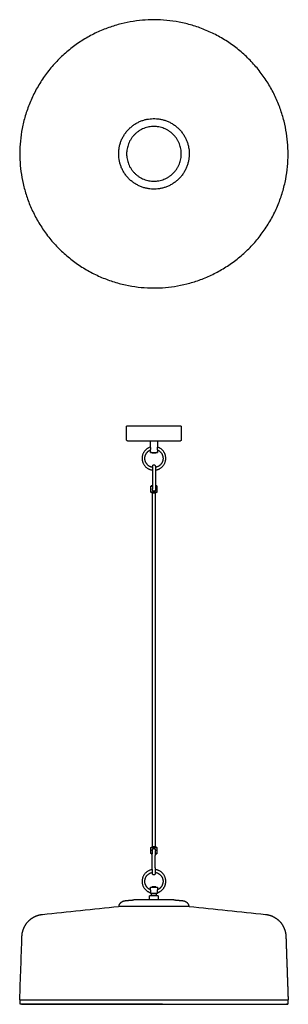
# Model space of a CAD drawing. Header units: millimetres. Extents: x -295 to 295, y -1868 to 295.
import ezdxf

# ---------------------------------------------------------------- set-up
doc = ezdxf.new("R2010")
doc.units = ezdxf.units.MM
doc.layers.add('Default', color=7, linetype='Continuous', true_color=0x000000)

msp = doc.modelspace()

# ---------------------------------------------------------------- linework, layer by layer
at = {"layer": 'Default', "color": 18, "lineweight": -3, "true_color": 0x000000}
for points, weights, degree, knots in [([(-18.9, 294), (-313, 275.1), (-294, -18.9), (-275.1, -313), (18.9, -294)], [1, 0.707106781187, 1, 0.707106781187, 1], 2, [0, 0, 0, 462.836382, 462.836382, 925.672764, 925.672764, 925.672764]), ([(18.9, -294), (313, -275.1), (294, 18.9), (275.1, 313), (-18.9, 294)], [1, 0.707106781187, 1, 0.707106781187, 1], 2, [0, 0, 0, 462.836382, 462.836382, 925.672764, 925.672764, 925.672764]), ([(5, -77.3), (-72.4, -82.3), (-77.3, -5), (-82.3, 72.4), (-5, 77.3)], [1, 0.707106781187, 1, 0.707106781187, 1], 2, [-243.473431, -243.473431, -243.473431, -121.736715, -121.736715, 0, 0, 0]), ([(-5, 77.3), (72.4, 82.3), (77.3, 5), (82.3, -72.4), (5, -77.3)], [1, 0.707106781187, 1, 0.707106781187, 1], 2, [0, 0, 0, 121.736715, 121.736715, 243.473431, 243.473431, 243.473431]), ([(-60, 0), (-60, 60), (0, 60), (60, 60), (60, 0), (60, -60), (0, -60), (-60, -60), (-60, 0)], [1, 0.707106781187, 1, 0.707106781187, 1, 0.707106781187, 1, 0.707106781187, 1], 2, [0, 0, 0, 94.24778, 94.24778, 188.495559, 188.495559, 282.743339, 282.743339, 376.991118, 376.991118, 376.991118]), ([(60, -598.4), (60, -598.4), (0, -598.4), (-60, -598.4), (-60, -598.4)], [1, 0.707106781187, 1, 0.707106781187, 1], 2, [188.495559, 188.495559, 188.495559, 282.743339, 282.743339, 376.991118, 376.991118, 376.991118]), ([(-58, -630.4), (-58, -630.4), (0, -630.4), (58, -630.4), (58, -630.4)], [1, 0.707106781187, 1, 0.707106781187, 1], 2, [0, 0, 0, 91.106187, 91.106187, 182.212374, 182.212374, 182.212374]), ([(6.5, -743.4), (6.5, -743.4), (0, -743.4), (-6.5, -743.4), (-6.5, -743.4)], [1, 0.707106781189, 1, 0.707106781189, 1], 2, [-6.283185, -6.283185, -6.283185, -4.712389, -4.712389, -3.141593, -3.141593, -3.141593]), ([(-4.5, -744.6), (-4.5, -744.6), (0, -744.6), (4.5, -744.6), (4.5, -744.6)], [1, 0.707106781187, 1, 0.707106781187, 1], 2, [3.141593, 3.141593, 3.141593, 4.712389, 4.712389, 6.283185, 6.283185, 6.283185]), ([(-6.5, -1523.8), (-6.5, -1523.8), (0, -1523.8), (6.5, -1523.8), (6.5, -1523.8)], [1, 0.707106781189, 1, 0.707106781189, 1], 2, [-6.283185, -6.283185, -6.283185, -4.712389, -4.712389, -3.141593, -3.141593, -3.141593]), ([(4.5, -1522.6), (4.5, -1522.6), (0, -1522.6), (-4.5, -1522.6), (-4.5, -1522.6)], [1, 0.707106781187, 1, 0.707106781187, 1], 2, [3.141593, 3.141593, 3.141593, 4.712389, 4.712389, 6.283185, 6.283185, 6.283185]), ([(-7.5, -1611.2), (-7.5, -1611.2), (0, -1611.2), (7.5, -1611.2), (7.5, -1611.2)], [1, 0.707106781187, 1, 0.707106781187, 1], 2, [-6.283185, -6.283185, -6.283185, -4.712389, -4.712389, -3.141593, -3.141593, -3.141593]), ([(4.2, -1610.5), (4.2, -1610.5), (0, -1610.5), (-4.2, -1610.5), (-4.2, -1610.5)], [1, 0.707106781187, 1, 0.707106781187, 1], 2, [3.141593, 3.141593, 3.141593, 4.712389, 4.712389, 6.283185, 6.283185, 6.283185]), ([(-75.8, -1649.5), (-74.7, -1646.9), (-72.7, -1644.9), (-68.8, -1641), (-63.4, -1640.6)], [0.884529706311, 0.853553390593, 0.853553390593, 0.853553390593, 0.966627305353], 2, [6.711347, 6.711347, 6.711347, 12.426407, 12.426407, 23.345514, 23.345514, 23.345514]), ([(9.5, -1630.2), (9.5, -1630.2), (0, -1630.2), (-9.5, -1630.2), (-9.5, -1630.2)], [1, 0.707106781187, 1, 0.707106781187, 1], 2, [2.900281, 2.900281, 2.900281, 4.471077, 4.471077, 6.041874, 6.041874, 6.041874]), ([(9, -1629.7), (9, -1629.7), (0, -1629.7), (-9, -1629.7), (-9, -1629.7)], [1, 0.707106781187, 1, 0.707106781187, 1], 2, [2.900281, 2.900281, 2.900281, 4.471077, 4.471077, 6.041874, 6.041874, 6.041874]), ([(7.5, -1624.7), (7.5, -1624.7), (7.3, -1624.7), (5.5, -1624.7), (-1.8, -1624.7), (-7.5, -1624.7), (-7.5, -1624.7)], [0.919975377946, 0.952180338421, 1, 0.707106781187, 1, 0.754926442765, 0.919975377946], 2, [9.857534, 9.857534, 9.857534, 11.780972, 11.780972, 23.561945, 23.561945, 33.419479, 33.419479, 33.419479]), ([(-6.1, -1629.7), (-5.9, -1629.5), (-5.8, -1629.3), (-5.6, -1629.1), (-5.4, -1628.9), (-5.2, -1628.8), (-5, -1628.6)], [0.787218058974, 0.785904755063, 0.785248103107, 0.785248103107, 0.785248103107, 0.785904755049, 0.787218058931], 3, [17.710556, 17.710556, 17.710556, 17.710556, 18.496334, 18.496334, 18.496334, 19.282111, 19.282111, 19.282111, 19.282111]), ([(-5, -1628.6), (-5, -1628.6), (-1.2, -1628.6), (3.7, -1628.6), (4.9, -1628.6), (5, -1628.6), (5, -1628.6)], [0.919975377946, 0.754926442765, 1, 0.707106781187, 1, 0.952180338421, 0.919975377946], 2, [9.136274, 9.136274, 9.136274, 15.707963, 15.707963, 23.561945, 23.561945, 24.844237, 24.844237, 24.844237]), ([(5, -1628.6), (5.2, -1628.8), (5.4, -1628.9), (5.6, -1629.1), (5.8, -1629.3), (5.9, -1629.5), (6.1, -1629.7)], [0.787218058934, 0.785904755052, 0.78524810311, 0.78524810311, 0.78524810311, 0.785904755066, 0.787218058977], 3, [5.220988, 5.220988, 5.220988, 5.220988, 6.006765, 6.006765, 6.006765, 6.792542, 6.792542, 6.792542, 6.792542]), ([(63.4, -1640.6), (68.8, -1641), (72.7, -1644.9), (74.7, -1646.9), (75.8, -1649.5)], [0.966627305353, 0.853553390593, 0.853553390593, 0.853553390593, 0.884529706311], 2, [1.5073, 1.5073, 1.5073, 12.426407, 12.426407, 18.141467, 18.141467, 18.141467]), ([(5, -1653.1), (-28.5, -1653.1), (-53, -1653.1), (-77.5, -1653.1), (-77.5, -1653.1)], [1, 0.91761403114, 1, 0.91761403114, 1], 2, [-243.473431, -243.473431, -243.473431, -180.115489, -180.115489, -116.757548, -116.757548, -116.757548]), ([(-289.8, -1718.7), (-289.3, -1706.2), (-284.5, -1694.4), (-275.2, -1685.1), (-270.3, -1680.3), (-264.6, -1676.5), (-255.2, -1672.8), (-252.1, -1671.9), (-247.9, -1671.1), (-246.9, -1670.9), (-245.6, -1670.8), (-245.3, -1670.7), (-245, -1670.7)], [0.961253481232, 0.875174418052, 0.832134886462, 0.832134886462, 0.832134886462, 0.832134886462, 0.832134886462, 0.832134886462, 0.832134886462, 0.832134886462, 0.832134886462, 0.832134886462, 0.832134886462], 3, [1.974717, 1.974717, 1.974717, 1.974717, 40.287199, 40.287199, 40.287199, 61.027913, 61.027913, 70.845199, 70.845199, 73.995121, 73.995121, 74.800308, 74.800308, 74.800308, 74.800308]), ([(245, -1670.7), (245.3, -1670.7), (245.6, -1670.8), (246.9, -1670.9), (247.9, -1671.1), (252.1, -1671.9), (255.2, -1672.8), (264.6, -1676.5), (270.3, -1680.3), (275.2, -1685.1), (284.5, -1694.4), (289.3, -1706.2), (289.8, -1718.7)], [1, 1, 1, 1, 1, 1, 1, 1, 1, 1, 1, 1.05172182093, 1.1551654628], 3, [5.07931, 5.07931, 5.07931, 5.07931, 5.880671, 5.880671, 9.015624, 9.015624, 18.786258, 18.786258, 39.428411, 39.428411, 39.428411, 77.740893, 77.740893, 77.740893, 77.740893]), ([(-294.7, -1858.1), (-294.7, -1858.1), (-201.6, -1858.1), (-108.4, -1858.1), (18.9, -1858.1)], [1, 0.91761403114, 1, 0.91761403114, 1], 2, [443.90586, 443.90586, 443.90586, 684.789312, 684.789312, 925.672764, 925.672764, 925.672764]), ([(18.9, -1868.1), (-108.2, -1868.1), (-201.1, -1868.1), (-294, -1868.1), (-294, -1868.1)], [1, 0.91761403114, 1, 0.91761403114, 1], 2, [0, 0, 0, 240.351416, 240.351416, 480.702831, 480.702831, 480.702831]), ([(-291, -1868.2), (-291, -1868.2), (-199.1, -1868.2), (-107.1, -1868.2), (18.7, -1868.2)], [1, 0.91761403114, 1, 0.91761403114, 1], 2, [-475.801684, -475.801684, -475.801684, -237.900842, -237.900842, 0, 0, 0])]:
    msp.add_rational_spline(points, weights, degree=degree, knots=knots, dxfattribs=at)
for points, degree in [([(-60, -628.4), (-60, -613.4), (-60, -598.4)], 2), ([(60, -598.4), (60, -613.4), (60, -628.4)], 2), ([(-7.5, -644), (-7.5, -637.2), (-7.5, -630.4)], 2), ([(7.5, -630.4), (7.5, -637.2), (7.5, -644)], 2), ([(-7.5, -655.9), (-7.5, -653.2), (-7.5, -650.4)], 2), ([(7.5, -650.4), (7.5, -653.2), (7.5, -655.9)], 2), ([(-6.5, -730.1), (-6.2, -729.8), (-6, -729.6)], 2), ([(-6.5, -743.4), (-6.5, -736.8), (-6.5, -730.1)], 2), ([(6, -729.6), (6.2, -729.8), (6.5, -730.1)], 2), ([(6.5, -730.1), (6.5, -736.8), (6.5, -743.4)], 2), ([(-4.5, -744.6), (-5.5, -744), (-6.5, -743.4)], 2), ([(-3, -1522.6), (-3, -1133.6), (-3, -744.6)], 2), ([(3, -744.6), (3, -1133.6), (3, -1522.6)], 2), ([(3.2, -737.7), (3.2, -737.7), (3.2, -737.7), (3.2, -737.7)], 3), ([(6.5, -743.4), (5.5, -744), (4.5, -744.6)], 2), ([(-6.5, -1523.8), (-5.5, -1523.2), (-4.5, -1522.6)], 2), ([(-6.5, -1537.1), (-6.5, -1530.4), (-6.5, -1523.8)], 2), ([(-3.2, -1529.5), (-3.2, -1529.5), (-3.2, -1529.5), (-3.2, -1529.5)], 3), ([(-3.2, -1529.6), (-3.2, -1529.6), (-3.2, -1529.6), (-3.2, -1529.6)], 3), ([(4.5, -1522.6), (5.5, -1523.2), (6.5, -1523.8)], 2), ([(6.5, -1523.8), (6.5, -1530.4), (6.5, -1537.1)], 2), ([(-6, -1537.6), (-6.2, -1537.3), (-6.5, -1537.1)], 2), ([(6.5, -1537.1), (6.2, -1537.3), (6, -1537.6)], 2), ([(-7.5, -1611.2), (-5.9, -1610.9), (-4.2, -1610.5)], 2), ([(-7.5, -1616.7), (-7.5, -1614), (-7.5, -1611.2)], 2), ([(4.2, -1610.5), (5.9, -1610.9), (7.5, -1611.2)], 2), ([(7.5, -1611.2), (7.5, -1614), (7.5, -1616.7)], 2), ([(-63.4, -1640.6), (-53.7, -1639.7), (-44, -1638.9)], 2), ([(-9.5, -1630.2), (-9.3, -1630), (-9, -1629.7)], 2), ([(-9.5, -1638.9), (-9.5, -1634.5), (-9.5, -1630.2)], 2), ([(-7.5, -1624.7), (-7.5, -1623.9), (-7.5, -1623.1)], 2), ([(-5, -1628.6), (-5, -1626.6), (-5, -1624.7)], 2), ([(5, -1624.7), (5, -1626.6), (5, -1628.6)], 2), ([(7.5, -1623.1), (7.5, -1623.9), (7.5, -1624.7)], 2), ([(9, -1629.7), (9.2, -1630), (9.5, -1630.2)], 2), ([(9.5, -1630.2), (9.5, -1634.5), (9.5, -1638.9)], 2), ([(44, -1638.9), (53.7, -1639.7), (63.4, -1640.6)], 2), ([(-245, -1670.7), (-189.2, -1664.8), (-133.3, -1659), (-77.5, -1653.1)], 3), ([(-76.5, -1653.1), (-76.5, -1652.9), (-76.5, -1652.7)], 2), ([(76.5, -1652.7), (76.5, -1652.9), (76.5, -1653.1)], 2), ([(77.5, -1653.1), (133.3, -1659), (189.2, -1664.8), (245, -1670.7)], 3), ([(-294.7, -1858.1), (-293, -1811.6), (-291.4, -1765.2), (-289.8, -1718.7)], 3), ([(289.8, -1718.7), (292.2, -1788.4), (294.7, -1858.1)], 2), ([(-294, -1868.1), (-294, -1863.1), (-294, -1858.1)], 2), ([(294, -1858.1), (294, -1863.1), (294, -1868.1)], 2), ([(-291, -1868.2), (-292, -1868.2), (-293, -1868.2), (-294, -1868.1)], 3), ([(-291, -1868.2), (-291, -1868.2), (-291, -1868.1)], 2), ([(-18.7, -1868.1), (-18.7, -1868.2), (-18.7, -1868.2)], 2), ([(18.7, -1868.2), (18.7, -1868.2), (18.7, -1868.1)], 2), ([(294, -1868.1), (293, -1868.2), (292, -1868.2), (291, -1868.2)], 3)]:
    msp.add_open_spline(points, degree=degree, dxfattribs=at)
for points, weights in [([(-58, -630.4), (-60, -630.4), (-60, -628.4)], [1, 0.707106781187, 1]), ([(-7.5, -644), (-26, -649.6), (-26, -668.9)], [1, 0.802639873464, 1]), ([(26, -668.9), (26, -649.6), (7.5, -644)], [1, 0.802639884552, 1]), ([(60, -628.4), (60, -630.4), (58, -630.4)], [1, 0.707106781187, 1]), ([(-26, -668.9), (-26, -692.6), (-2.4, -694.8)], [1, 0.72612033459, 0.964441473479]), ([(-20, -668.9), (-20, -655.4), (-7.5, -650.4)], [1, 0.829156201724, 1]), ([(-2.7, -688.7), (-20, -686.4), (-20, -668.9)], [0.950969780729, 0.734111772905, 1]), ([(-7.5, -655.9), (-7.5, -655.9), (0, -655.9)], [1, 0.707106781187, 1]), ([(-4.2, -656.6), (-5.9, -656.4), (-7.5, -655.9)], [0.946256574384, 0.92842847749, 0.914028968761]), ([(-4.2, -656.6), (-4.2, -656.6), (0, -656.6)], [1, 0.707106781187, 1]), ([(0, -655.9), (7.5, -655.9), (7.5, -655.9)], [1, 0.707106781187, 1]), ([(0, -656.6), (4.2, -656.6), (4.2, -656.6)], [1, 0.707106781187, 1]), ([(20, -668.9), (20, -685.8), (3.3, -688.6)], [1, 0.740737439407, 0.940461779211]), ([(3.6, -694.7), (26, -691.6), (26, -668.9)], [0.949702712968, 0.734891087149, 1]), ([(7.5, -655.9), (5.9, -656.4), (4.2, -656.6)], [0.914028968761, 0.92842847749, 0.946256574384]), ([(7.5, -650.4), (20, -655.4), (20, -668.9)], [1, 0.829156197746, 1]), ([(-6.5, -730.1), (-6.5, -730.1), (-2.4, -730.1)], [1, 0.782006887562, 0.888507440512]), ([(-2.4, -729.6), (-6, -729.6), (-6, -729.6)], [0.883085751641, 0.787789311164, 1]), ([(6, -729.6), (6, -729.6), (3.6, -729.6)], [1, 0.827277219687, 0.858267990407]), ([(3.6, -730.1), (6.5, -730.1), (6.5, -730.1)], [0.862739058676, 0.816876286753, 1]), ([(-3.6, -1537.1), (-6.5, -1537.1), (-6.5, -1537.1)], [0.862743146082, 0.816868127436, 1]), ([(-6, -1537.6), (-6, -1537.6), (-3.6, -1537.6)], [1, 0.827263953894, 0.858272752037]), ([(6.5, -1537.1), (6.5, -1537.1), (2.4, -1537.1)], [1, 0.782018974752, 0.888495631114]), ([(2.4, -1537.6), (6, -1537.6), (6, -1537.6)], [0.883074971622, 0.787801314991, 1]), ([(-3.6, -1572.4), (-26, -1575.6), (-26, -1598.2)], [0.94968369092, 0.734902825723, 1]), ([(-20, -1598.2), (-20, -1581.3), (-3.3, -1578.5)], [1, 0.740771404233, 0.940409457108]), ([(26, -1598.2), (26, -1574.5), (2.4, -1572.3)], [1, 0.726106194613, 0.964466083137]), ([(2.7, -1578.4), (20, -1580.7), (20, -1598.2)], [0.951037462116, 0.73407028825, 1]), ([(-26, -1598.2), (-26, -1617.5), (-7.5, -1623.1)], [1, 0.802639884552, 1]), ([(-7.5, -1616.7), (-20, -1611.7), (-20, -1598.2)], [1, 0.829156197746, 1]), ([(7.5, -1623.1), (26, -1617.5), (26, -1598.2)], [1, 0.802639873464, 1]), ([(20, -1598.2), (20, -1611.7), (7.5, -1616.7)], [1, 0.829156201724, 1]), ([(0, -1638.9), (-44, -1638.9), (-44, -1638.9)], [1, 0.707106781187, 1]), ([(-44, -1638.9), (-44, -1638.9), (-44, -1638.9)], [0.966627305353, 0.982236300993, 1]), ([(44, -1638.9), (44, -1638.9), (0, -1638.9)], [1, 0.707106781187, 1]), ([(44, -1638.9), (44, -1638.9), (44, -1638.9)], [1, 0.982236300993, 0.966627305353]), ([(-76.5, -1652.7), (-76.5, -1651.1), (-75.8, -1649.5)], [1, 0.920906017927, 0.884529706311]), ([(77.5, -1653.1), (77.5, -1653.1), (5, -1653.1)], [1, 0.729452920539, 1]), ([(75.8, -1649.5), (76.5, -1651.1), (76.5, -1652.7)], [0.884529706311, 0.920906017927, 1]), ([(18.9, -1858.1), (294.7, -1858.1), (294.7, -1858.1)], [1, 0.729452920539, 1]), ([(18.7, -1868.2), (291, -1868.2), (291, -1868.2)], [1, 0.729452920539, 1]), ([(18.9, -1868.1), (294, -1868.1), (294, -1868.1)], [1, 0.729452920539, 1])]:
    msp.add_rational_spline(points, weights, degree=2, dxfattribs=at)
for points, knots in [([(-7.5, -650.4), (-7.5, -650.4), (-7.5, -650.3), (-7.4, -649.9), (-7.3, -649.7), (-7.2, -649.4), (-7.1, -649.1), (-7, -648.7), (-6.9, -647.9), (-6.9, -647.5), (-6.9, -647), (-6.9, -646.8), (-6.9, -646.6), (-6.9, -646.2), (-6.9, -646), (-7, -645.5), (-7.1, -645.1), (-7.2, -644.9), (-7.3, -644.6), (-7.4, -644.4), (-7.4, -644.2), (-7.5, -644.1), (-7.5, -644), (-7.5, -644), (-7.5, -644)], [0.094265, 0.094265, 0.094265, 0.094265, 1.307491, 1.307491, 2.50555, 2.50555, 2.50555, 3.815558, 3.815558, 5.132489, 5.132489, 5.132489, 5.737186, 5.737186, 6.342069, 6.342069, 7.556397, 7.556397, 7.556397, 8.752812, 8.752812, 9.349796, 9.349796, 9.946834, 9.946834, 9.946834, 9.946834]), ([(7.5, -644), (7.5, -644), (7.5, -644), (7.5, -644.1), (7.4, -644.2), (7.4, -644.4), (7.3, -644.6), (7.2, -644.9), (7.1, -645.1), (7, -645.5), (6.9, -646), (6.9, -646.2), (6.9, -646.6), (6.9, -646.8), (6.9, -647), (6.9, -647.5), (6.9, -647.9), (7, -648.7), (7.1, -649.1), (7.2, -649.4), (7.3, -649.7), (7.4, -649.9), (7.5, -650.3), (7.5, -650.4), (7.5, -650.4)], [0, 0, 0, 0, 0.597038, 0.597038, 1.194022, 1.194022, 2.390437, 2.390437, 2.390437, 3.604765, 3.604765, 4.209648, 4.209648, 4.814345, 4.814345, 4.814345, 6.131276, 6.131276, 7.441284, 7.441284, 7.441284, 8.639343, 8.639343, 9.852569, 9.852569, 9.852569, 9.852569]), ([(-2.8, -687.2), (-2.9, -686.9), (-3, -686.5), (-3, -686.1), (-3, -685.3), (-2.7, -684.6), (-2.1, -684), (-1.6, -683.4), (-0.8, -683.1), (0, -683.1)], [3.769687, 3.769687, 3.769687, 3.769687, 4.838997, 4.838997, 4.838997, 7.281939, 7.281939, 7.281939, 9.725464, 9.725464, 9.725464, 9.725464]), ([(-2.8, -736.9), (-2.8, -736.8), (-2.8, -736.7), (-2.7, -736.4), (-2.7, -736.2), (-2.6, -734.8), (-2.5, -732.9), (-2.5, -730.4), (-2.4, -727.9), (-2.3, -724.9), (-2.3, -718.6), (-2.2, -715.4), (-2.2, -712.1), (-2.2, -708.8), (-2.3, -705.6), (-2.3, -699.3), (-2.4, -696.3), (-2.5, -693.8), (-2.5, -691.3), (-2.6, -689.4), (-2.7, -688), (-2.7, -687.8), (-2.8, -687.5), (-2.8, -687.3), (-2.8, -687.1), (-2.8, -687.1), (-2.8, -687), (-2.8, -687), (-2.8, -687)], [51.965023, 51.965023, 51.965023, 51.965023, 53.487855, 53.487855, 55.179321, 55.179321, 65.728468, 65.728468, 65.728468, 76.372468, 76.372468, 86.204107, 86.204107, 86.204107, 96.035747, 96.035747, 106.679747, 106.679747, 106.679747, 117.228894, 117.228894, 118.920359, 118.920359, 120.579387, 120.579387, 122.21027, 122.21027, 123.099664, 123.099664, 123.099664, 123.099664]), ([(0, -683.1), (0.4, -683.1), (0.8, -683.2), (1.5, -683.5), (1.9, -683.7), (2.1, -684), (2.4, -684.2), (2.5, -684.4), (2.7, -684.8), (2.8, -685), (2.9, -685.2), (2.9, -685.2), (3, -685.4), (3, -685.5), (3, -685.7), (3.1, -685.9), (3.1, -686.2), (3.1, -686.4), (3.2, -686.7), (3.2, -686.9), (3.2, -687.3), (3.3, -687.5), (3.4, -689.1), (3.5, -691.1), (3.5, -693.6), (3.6, -696.2), (3.7, -699.2), (3.7, -705.6), (3.8, -708.8), (3.8, -712.1), (3.8, -715.4), (3.7, -718.6), (3.7, -725), (3.6, -728), (3.5, -730.6), (3.5, -733.1), (3.4, -735.1), (3.3, -736.7), (3.2, -736.9), (3.2, -737.3), (3.2, -737.5), (3.2, -737.7), (3.2, -737.7), (3.2, -737.7)], [0, 0, 0, 0, 1.187737, 1.187737, 2.525795, 2.525795, 2.525795, 3.606638, 3.606638, 4.343063, 4.343063, 4.853635, 4.853635, 5.647012, 5.647012, 7.184259, 7.184259, 8.876365, 8.876365, 10.598146, 10.598146, 12.336036, 12.336036, 23.162137, 23.162137, 23.162137, 33.895947, 33.895947, 43.791525, 43.791525, 43.791525, 53.687103, 53.687103, 64.420913, 64.420913, 64.420913, 75.247014, 75.247014, 76.984904, 76.984904, 78.706685, 78.706685, 78.811658, 78.811658, 78.811658, 78.811658]), ([(-2, -740.3), (-2.2, -740.1), (-2.4, -740), (-2.7, -739.6), (-2.8, -739.4), (-3, -738.9), (-3.1, -738.7), (-3.2, -738.2), (-3.3, -737.9), (-3.3, -737.4), (-3.3, -737.2), (-3.3, -736.7), (-3.2, -736.4), (-3.1, -735.9), (-3, -735.7), (-2.9, -735.2), (-2.7, -735), (-2.6, -734.8), (-2.6, -734.8), (-2.6, -734.8)], [0, 0, 0, 0, 0.767868, 0.767868, 1.535735, 1.535735, 2.303603, 2.303603, 3.071471, 3.071471, 3.839338, 3.839338, 4.607206, 4.607206, 5.375074, 5.375074, 6.142941, 6.142941, 6.14348, 6.14348, 6.14348, 6.14348]), ([(0, -741.1), (-0.2, -741.1), (-0.5, -741.1), (-1, -741), (-1.2, -740.9), (-1.6, -740.6), (-1.8, -740.5), (-2, -740.3)], [-2.261425, -2.261425, -2.261425, -2.261425, -1.528312, -1.528312, -0.764156, -0.764156, 0, 0, 0, 0]), ([(3.3, -735.6), (3.4, -735.6), (3.4, -735.7), (3.5, -736), (3.5, -736.2), (3.6, -736.7), (3.6, -737), (3.6, -737.5), (3.6, -737.8), (3.5, -738.3), (3.5, -738.5), (3.3, -739), (3.2, -739.2), (3, -739.6), (2.8, -739.8), (2.5, -740.2), (2.3, -740.4), (1.9, -740.7), (1.7, -740.8), (1.3, -741), (1, -741), (0.5, -741.1), (0.3, -741.2), (0, -741.1), (0, -741.1), (0, -741.1)], [-10.115293, -10.115293, -10.115293, -10.115293, -9.934031, -9.934031, -9.169875, -9.169875, -8.405719, -8.405719, -7.641562, -7.641562, -6.877406, -6.877406, -6.11325, -6.11325, -5.349094, -5.349094, -4.584937, -4.584937, -3.820781, -3.820781, -3.056625, -3.056625, -2.292469, -2.292469, -2.261425, -2.261425, -2.261425, -2.261425]), ([(0, -1584.1), (-0.4, -1584.1), (-0.8, -1584), (-1.5, -1583.7), (-1.9, -1583.5), (-2.1, -1583.2), (-2.4, -1583), (-2.5, -1582.7), (-2.7, -1582.4), (-2.8, -1582.2), (-2.9, -1582), (-2.9, -1582), (-3, -1581.8), (-3, -1581.7), (-3, -1581.5), (-3.1, -1581.3), (-3.1, -1581), (-3.1, -1580.8), (-3.2, -1580.5), (-3.2, -1580.3), (-3.2, -1579.9), (-3.3, -1579.7), (-3.4, -1578.1), (-3.5, -1576.1), (-3.5, -1573.6), (-3.6, -1571), (-3.7, -1568), (-3.7, -1561.6), (-3.8, -1558.4), (-3.8, -1555.1), (-3.8, -1551.8), (-3.7, -1548.6), (-3.7, -1542.2), (-3.6, -1539.2), (-3.5, -1536.6), (-3.5, -1534.1), (-3.4, -1532.1), (-3.3, -1530.5), (-3.2, -1530.3), (-3.2, -1529.9), (-3.2, -1529.7), (-3.2, -1529.5), (-3.2, -1529.5), (-3.2, -1529.5)], [0, 0, 0, 0, 1.187737, 1.187737, 2.525795, 2.525795, 2.525795, 3.606638, 3.606638, 4.343063, 4.343063, 4.853635, 4.853635, 5.647012, 5.647012, 7.184259, 7.184259, 8.876366, 8.876366, 10.598146, 10.598146, 12.336036, 12.336036, 23.162137, 23.162137, 23.162137, 33.895947, 33.895947, 43.791525, 43.791525, 43.791525, 53.687103, 53.687103, 64.420913, 64.420913, 64.420913, 75.247014, 75.247014, 76.984904, 76.984904, 78.706685, 78.706685, 78.811658, 78.811658, 78.811658, 78.811658]), ([(-3.3, -1531.6), (-3.4, -1531.6), (-3.4, -1531.5), (-3.5, -1531.2), (-3.5, -1531), (-3.6, -1530.5), (-3.6, -1530.2), (-3.6, -1529.7), (-3.6, -1529.4), (-3.5, -1528.9), (-3.5, -1528.7), (-3.3, -1528.2), (-3.2, -1528), (-3, -1527.6), (-2.8, -1527.4), (-2.5, -1527), (-2.3, -1526.8), (-1.9, -1526.5), (-1.7, -1526.4), (-1.3, -1526.2), (-1, -1526.1), (-0.5, -1526.1), (-0.3, -1526), (0, -1526.1), (0, -1526.1), (0, -1526.1)], [-10.115293, -10.115293, -10.115293, -10.115293, -9.934031, -9.934031, -9.169875, -9.169875, -8.405719, -8.405719, -7.641562, -7.641562, -6.877406, -6.877406, -6.11325, -6.11325, -5.349094, -5.349094, -4.584937, -4.584937, -3.820781, -3.820781, -3.056625, -3.056625, -2.292469, -2.292469, -2.261425, -2.261425, -2.261425, -2.261425]), ([(0, -1526.1), (0.2, -1526.1), (0.5, -1526.1), (1, -1526.2), (1.2, -1526.3), (1.6, -1526.6), (1.8, -1526.7), (2, -1526.9)], [-2.261425, -2.261425, -2.261425, -2.261425, -1.528312, -1.528312, -0.764156, -0.764156, 0, 0, 0, 0]), ([(2, -1526.9), (2.2, -1527), (2.4, -1527.2), (2.7, -1527.6), (2.8, -1527.8), (3, -1528.3), (3.1, -1528.5), (3.2, -1529), (3.3, -1529.3), (3.3, -1529.8), (3.3, -1530), (3.3, -1530.5), (3.2, -1530.8), (3.1, -1531.3), (3, -1531.5), (2.9, -1532), (2.7, -1532.2), (2.6, -1532.4)], [0, 0, 0, 0, 0.767868, 0.767868, 1.535735, 1.535735, 2.303603, 2.303603, 3.071471, 3.071471, 3.839338, 3.839338, 4.607206, 4.607206, 5.375074, 5.375074, 6.142464, 6.142464, 6.142464, 6.142464]), ([(2.8, -1530.3), (2.8, -1530.4), (2.8, -1530.5), (2.7, -1530.8), (2.7, -1531), (2.6, -1532.4), (2.5, -1534.3), (2.5, -1536.8), (2.4, -1539.3), (2.3, -1542.3), (2.3, -1548.6), (2.2, -1551.8), (2.2, -1555.1), (2.2, -1558.4), (2.3, -1561.6), (2.3, -1567.9), (2.4, -1570.9), (2.5, -1573.4), (2.5, -1575.9), (2.6, -1577.8), (2.7, -1579.2), (2.7, -1579.4), (2.8, -1579.7), (2.8, -1579.9), (2.8, -1580.1), (2.8, -1580.1), (2.8, -1580.2), (2.8, -1580.2), (2.8, -1580.2)], [51.965023, 51.965023, 51.965023, 51.965023, 53.487855, 53.487855, 55.179321, 55.179321, 65.728468, 65.728468, 65.728468, 76.372468, 76.372468, 86.204107, 86.204107, 86.204107, 96.035747, 96.035747, 106.679747, 106.679747, 106.679747, 117.228894, 117.228894, 118.920359, 118.920359, 120.579387, 120.579387, 122.21027, 122.21027, 123.099664, 123.099664, 123.099664, 123.099664]), ([(2.8, -1580), (2.9, -1580.3), (3, -1580.7), (3, -1581.1), (3, -1581.9), (2.7, -1582.6), (2.1, -1583.2), (1.6, -1583.8), (0.8, -1584.1), (0, -1584.1)], [3.769687, 3.769687, 3.769687, 3.769687, 4.838997, 4.838997, 4.838997, 7.281939, 7.281939, 7.281939, 9.725464, 9.725464, 9.725464, 9.725464]), ([(-7.5, -1623.1), (-7.5, -1623.1), (-7.5, -1623.1), (-7.5, -1623), (-7.4, -1623), (-7.4, -1622.7), (-7.3, -1622.5), (-7.2, -1622.3), (-7.1, -1622), (-7, -1621.6), (-6.9, -1621.1), (-6.9, -1620.9), (-6.9, -1620.5), (-6.9, -1620.3), (-6.9, -1620.1), (-6.9, -1619.7), (-6.9, -1619.2), (-7, -1618.4), (-7.1, -1618.1), (-7.2, -1617.7), (-7.3, -1617.4), (-7.4, -1617.2), (-7.5, -1616.8), (-7.5, -1616.7), (-7.5, -1616.7)], [0, 0, 0, 0, 0.597038, 0.597038, 1.194022, 1.194022, 2.390437, 2.390437, 2.390437, 3.604765, 3.604765, 4.209648, 4.209648, 4.814345, 4.814345, 4.814345, 6.131276, 6.131276, 7.441284, 7.441284, 7.441284, 8.686389, 8.686389, 9.855057, 9.855057, 9.855057, 9.855057]), ([(7.5, -1616.7), (7.5, -1616.7), (7.5, -1616.8), (7.4, -1617.1), (7.3, -1617.2), (7.3, -1617.5), (7.3, -1617.6), (7.2, -1617.6), (7.2, -1617.7), (7.1, -1618.1), (7, -1618.4), (6.9, -1619.2), (6.9, -1619.7), (6.9, -1620.1), (6.9, -1620.3), (6.9, -1620.5), (6.9, -1620.9), (6.9, -1621.1), (7, -1621.6), (7.1, -1622), (7.2, -1622.3), (7.2, -1622.4), (7.3, -1622.5), (7.3, -1622.5), (7.3, -1622.7), (7.4, -1622.9), (7.5, -1623), (7.5, -1623.1), (7.5, -1623.1)], [0.094436, 0.094436, 0.094436, 0.094436, 1.054487, 1.054487, 2.09924, 2.09924, 2.09924, 2.50049, 2.50049, 2.50049, 3.810498, 3.810498, 5.127429, 5.127429, 5.127429, 5.732126, 5.732126, 6.337009, 6.337009, 7.551337, 7.551337, 7.551337, 8.01071, 8.01071, 8.01071, 8.975455, 8.975455, 9.940619, 9.940619, 9.940619, 9.940619])]:
    msp.add_open_spline(points, degree=3, knots=knots, dxfattribs=at)

doc.saveas('drawing.dxf')
